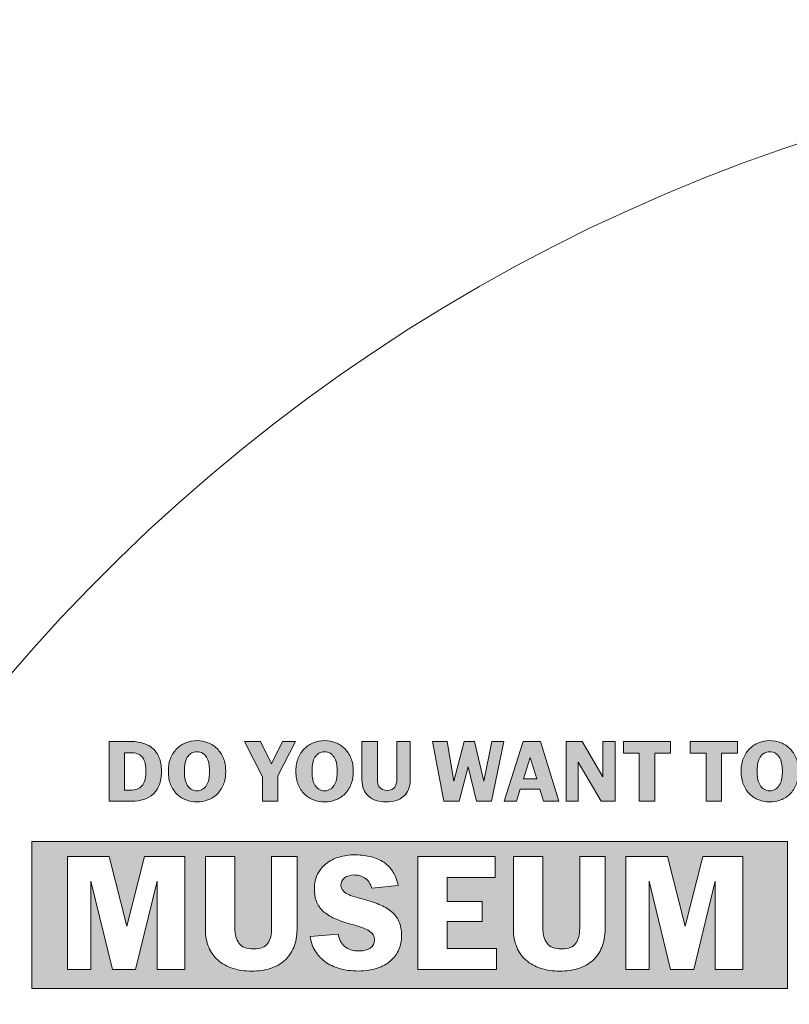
# Model space of a CAD drawing. Header units: inches. Extents: x 0 to 1115, y -739 to -7.
# Tile 4 of 7: x 55 to 142, y -373 to -262. Entities that reach past the tile are written whole.
import ezdxf

# ---------------------------------------------------------------- set-up
doc = ezdxf.new("R2010")
doc.units = ezdxf.units.IN
doc.header["$MEASUREMENT"] = 0
doc.layers.add('Layer 1', color=7, linetype='Continuous')

# ---------------------------------------------------------------- blocks, each defined once
blk = doc.blocks.new('block 3')
at = {"layer": 'Layer 1', "true_color": 0xffffff}
h = blk.add_hatch(color=7, dxfattribs=at)
h.dxf.hatch_style = 2
edge = h.paths.add_edge_path()
edge.add_spline(control_points=[(65.36, -343.7), (65.36, -343.7), (67.92, -343.7), (67.92, -343.7), (68.41, -343.7), (68.86, -343.77), (69.27, -343.91), (69.68, -344.04), (70.03, -344.24), (70.32, -344.51), (70.62, -344.78), (70.85, -345.12), (71.01, -345.53), (71.18, -345.94), (71.26, -346.43), (71.26, -346.98), (71.26, -346.98), (71.26, -347.13), (71.26, -347.13), (71.26, -347.69), (71.18, -348.18), (71.01, -348.6), (70.85, -349.01), (70.62, -349.35), (70.32, -349.62), (70.03, -349.89), (69.68, -350.09), (69.27, -350.23), (68.86, -350.36), (68.41, -350.42), (67.92, -350.42), (67.92, -350.42), (65.36, -350.42), (65.36, -350.42), (65.36, -350.42), (65.36, -343.7), (65.36, -343.7)], knot_values=[0, 0, 0, 0, 1, 1, 1, 2, 2, 2, 3, 3, 3, 4, 4, 4, 5, 5, 5, 6, 6, 6, 7, 7, 7, 8, 8, 8, 9, 9, 9, 10, 10, 10, 11, 11, 11, 12, 12, 12, 12], degree=3, periodic=1)
edge = h.paths.add_edge_path()
edge.add_spline(control_points=[(67.1, -344.96), (67.1, -344.96), (67.1, -349.17), (67.1, -349.17), (67.1, -349.17), (67.76, -349.17), (67.76, -349.17), (68.35, -349.17), (68.79, -349.01), (69.07, -348.7), (69.36, -348.39), (69.5, -347.89), (69.5, -347.2), (69.5, -347.2), (69.5, -346.91), (69.5, -346.91), (69.5, -346.2), (69.36, -345.7), (69.07, -345.4), (68.79, -345.11), (68.35, -344.96), (67.76, -344.96), (67.76, -344.96), (67.1, -344.96), (67.1, -344.96)], knot_values=[0, 0, 0, 0, 1, 1, 1, 2, 2, 2, 3, 3, 3, 4, 4, 4, 5, 5, 5, 6, 6, 6, 7, 7, 7, 8, 8, 8, 8], degree=3, periodic=1)
h = blk.add_hatch(color=7, dxfattribs=at)
h.dxf.hatch_style = 2
edge = h.paths.add_edge_path()
edge.add_spline(control_points=[(75.26, -350.51), (74.83, -350.51), (74.42, -350.44), (74.03, -350.28), (73.64, -350.13), (73.3, -349.91), (73, -349.62), (72.71, -349.33), (72.47, -348.98), (72.3, -348.55), (72.13, -348.13), (72.04, -347.65), (72.04, -347.12), (72.04, -347.12), (72.04, -346.99), (72.04, -346.99), (72.04, -346.46), (72.13, -345.98), (72.3, -345.56), (72.47, -345.14), (72.71, -344.79), (73, -344.5), (73.3, -344.21), (73.64, -343.98), (74.03, -343.83), (74.42, -343.67), (74.83, -343.6), (75.26, -343.6), (75.7, -343.6), (76.11, -343.67), (76.5, -343.83), (76.9, -343.98), (77.24, -344.21), (77.53, -344.5), (77.83, -344.79), (78.06, -345.14), (78.24, -345.56), (78.41, -345.98), (78.5, -346.46), (78.5, -346.99), (78.5, -346.99), (78.5, -347.12), (78.5, -347.12), (78.5, -347.65), (78.41, -348.13), (78.24, -348.55), (78.06, -348.98), (77.83, -349.33), (77.53, -349.62), (77.24, -349.91), (76.9, -350.13), (76.5, -350.28), (76.11, -350.44), (75.7, -350.51), (75.26, -350.51)], knot_values=[0, 0, 0, 0, 1, 1, 1, 2, 2, 2, 3, 3, 3, 4, 4, 4, 5, 5, 5, 6, 6, 6, 7, 7, 7, 8, 8, 8, 9, 9, 9, 10, 10, 10, 11, 11, 11, 12, 12, 12, 13, 13, 13, 14, 14, 14, 15, 15, 15, 16, 16, 16, 17, 17, 17, 18, 18, 18, 18], degree=3, periodic=1)
edge = h.paths.add_edge_path()
edge.add_spline(control_points=[(76.68, -346.91), (76.68, -346.64), (76.65, -346.38), (76.6, -346.13), (76.55, -345.88), (76.46, -345.66), (76.34, -345.47), (76.23, -345.28), (76.08, -345.13), (75.9, -345.02), (75.72, -344.91), (75.51, -344.85), (75.26, -344.85), (75.02, -344.85), (74.81, -344.91), (74.63, -345.02), (74.45, -345.13), (74.3, -345.28), (74.18, -345.47), (74.07, -345.66), (73.98, -345.88), (73.93, -346.13), (73.88, -346.38), (73.85, -346.64), (73.85, -346.91), (73.85, -346.91), (73.85, -347.2), (73.85, -347.2), (73.85, -347.46), (73.88, -347.72), (73.93, -347.97), (73.98, -348.22), (74.07, -348.44), (74.18, -348.63), (74.3, -348.82), (74.45, -348.97), (74.63, -349.08), (74.81, -349.2), (75.02, -349.26), (75.26, -349.26), (75.51, -349.26), (75.72, -349.2), (75.9, -349.08), (76.08, -348.97), (76.23, -348.82), (76.34, -348.63), (76.46, -348.44), (76.55, -348.22), (76.6, -347.97), (76.65, -347.72), (76.68, -347.46), (76.68, -347.2), (76.68, -347.2), (76.68, -346.91), (76.68, -346.91)], knot_values=[0, 0, 0, 0, 1, 1, 1, 2, 2, 2, 3, 3, 3, 4, 4, 4, 5, 5, 5, 6, 6, 6, 7, 7, 7, 8, 8, 8, 9, 9, 9, 10, 10, 10, 11, 11, 11, 12, 12, 12, 13, 13, 13, 14, 14, 14, 15, 15, 15, 16, 16, 16, 17, 17, 17, 18, 18, 18, 18], degree=3, periodic=1)
h = blk.add_hatch(color=7, dxfattribs=at)
h.dxf.hatch_style = 2
h.paths.add_polyline_path([(84.39, -347.55), (84.39, -350.42), (82.64, -350.42), (82.64, -347.66), (80.62, -343.7), (82.41, -343.7), (83.67, -346.23), (84.92, -343.7), (86.36, -343.7)])
h = blk.add_hatch(color=7, dxfattribs=at)
h.dxf.hatch_style = 2
edge = h.paths.add_edge_path()
edge.add_spline(control_points=[(89.64, -350.51), (89.21, -350.51), (88.79, -350.44), (88.41, -350.28), (88.02, -350.13), (87.67, -349.91), (87.38, -349.62), (87.08, -349.33), (86.85, -348.98), (86.68, -348.55), (86.5, -348.13), (86.42, -347.65), (86.42, -347.12), (86.42, -347.12), (86.42, -346.99), (86.42, -346.99), (86.42, -346.46), (86.5, -345.98), (86.68, -345.56), (86.85, -345.14), (87.08, -344.79), (87.38, -344.5), (87.67, -344.21), (88.02, -343.98), (88.41, -343.83), (88.79, -343.67), (89.21, -343.6), (89.64, -343.6), (90.08, -343.6), (90.49, -343.67), (90.88, -343.83), (91.27, -343.98), (91.62, -344.21), (91.91, -344.5), (92.21, -344.79), (92.44, -345.14), (92.62, -345.56), (92.79, -345.98), (92.87, -346.46), (92.87, -346.99), (92.87, -346.99), (92.87, -347.12), (92.87, -347.12), (92.87, -347.65), (92.79, -348.13), (92.62, -348.55), (92.44, -348.98), (92.21, -349.33), (91.91, -349.62), (91.62, -349.91), (91.27, -350.13), (90.88, -350.28), (90.49, -350.44), (90.08, -350.51), (89.64, -350.51)], knot_values=[0, 0, 0, 0, 1, 1, 1, 2, 2, 2, 3, 3, 3, 4, 4, 4, 5, 5, 5, 6, 6, 6, 7, 7, 7, 8, 8, 8, 9, 9, 9, 10, 10, 10, 11, 11, 11, 12, 12, 12, 13, 13, 13, 14, 14, 14, 15, 15, 15, 16, 16, 16, 17, 17, 17, 18, 18, 18, 18], degree=3, periodic=1)
edge = h.paths.add_edge_path()
edge.add_spline(control_points=[(91.06, -346.91), (91.06, -346.64), (91.03, -346.38), (90.98, -346.13), (90.92, -345.88), (90.84, -345.66), (90.72, -345.47), (90.6, -345.28), (90.46, -345.13), (90.28, -345.02), (90.1, -344.91), (89.89, -344.85), (89.64, -344.85), (89.4, -344.85), (89.18, -344.91), (89.01, -345.02), (88.83, -345.13), (88.68, -345.28), (88.56, -345.47), (88.45, -345.66), (88.36, -345.88), (88.31, -346.13), (88.25, -346.38), (88.23, -346.64), (88.23, -346.91), (88.23, -346.91), (88.23, -347.2), (88.23, -347.2), (88.23, -347.46), (88.25, -347.72), (88.31, -347.97), (88.36, -348.22), (88.45, -348.44), (88.56, -348.63), (88.68, -348.82), (88.83, -348.97), (89.01, -349.08), (89.18, -349.2), (89.4, -349.26), (89.64, -349.26), (89.89, -349.26), (90.1, -349.2), (90.28, -349.08), (90.46, -348.97), (90.6, -348.82), (90.72, -348.63), (90.84, -348.44), (90.92, -348.22), (90.98, -347.97), (91.03, -347.72), (91.06, -347.46), (91.06, -347.2), (91.06, -347.2), (91.06, -346.91), (91.06, -346.91)], knot_values=[0, 0, 0, 0, 1, 1, 1, 2, 2, 2, 3, 3, 3, 4, 4, 4, 5, 5, 5, 6, 6, 6, 7, 7, 7, 8, 8, 8, 9, 9, 9, 10, 10, 10, 11, 11, 11, 12, 12, 12, 13, 13, 13, 14, 14, 14, 15, 15, 15, 16, 16, 16, 17, 17, 17, 18, 18, 18, 18], degree=3, periodic=1)
h = blk.add_hatch(color=7, dxfattribs=at)
h.dxf.hatch_style = 2
edge = h.paths.add_edge_path()
edge.add_spline(control_points=[(96.6, -350.51), (96.19, -350.51), (95.81, -350.46), (95.47, -350.35), (95.13, -350.24), (94.84, -350.08), (94.6, -349.87), (94.36, -349.66), (94.18, -349.4), (94.05, -349.09), (93.92, -348.78), (93.85, -348.42), (93.85, -348.03), (93.85, -348.03), (93.85, -343.7), (93.85, -343.7), (93.85, -343.7), (95.6, -343.7), (95.6, -343.7), (95.6, -343.7), (95.6, -347.97), (95.6, -347.97), (95.6, -348.34), (95.68, -348.64), (95.84, -348.86), (96.01, -349.08), (96.3, -349.2), (96.72, -349.2), (97.12, -349.2), (97.4, -349.08), (97.55, -348.86), (97.71, -348.64), (97.78, -348.34), (97.78, -347.97), (97.78, -347.97), (97.78, -343.7), (97.78, -343.7), (97.78, -343.7), (99.29, -343.7), (99.29, -343.7), (99.29, -343.7), (99.29, -348.03), (99.29, -348.03), (99.29, -348.44), (99.22, -348.79), (99.1, -349.1), (98.97, -349.41), (98.79, -349.67), (98.55, -349.88), (98.31, -350.08), (98.03, -350.24), (97.7, -350.35), (97.37, -350.46), (97, -350.51), (96.6, -350.51)], knot_values=[0, 0, 0, 0, 1, 1, 1, 2, 2, 2, 3, 3, 3, 4, 4, 4, 5, 5, 5, 6, 6, 6, 7, 7, 7, 8, 8, 8, 9, 9, 9, 10, 10, 10, 11, 11, 11, 12, 12, 12, 13, 13, 13, 14, 14, 14, 15, 15, 15, 16, 16, 16, 17, 17, 17, 18, 18, 18, 18], degree=3, periodic=1)
h = blk.add_hatch(color=7, dxfattribs=at)
h.dxf.hatch_style = 2
h.paths.add_polyline_path([(108.46, -350.42), (106.77, -350.42), (105.84, -346.54), (104.82, -350.42), (103.08, -350.42), (101.79, -343.7), (103.44, -343.7), (104.22, -348.17), (105.39, -343.7), (106.53, -343.7), (107.57, -348.16), (108.48, -343.7), (109.84, -343.7)])
h = blk.add_hatch(color=7, dxfattribs=at)
h.dxf.hatch_style = 2
h.paths.add_polyline_path([(112.03, -343.7), (113.97, -343.7), (116.03, -350.42), (114.32, -350.42), (113.91, -349.06), (111.69, -349.06), (111.25, -350.42), (109.86, -350.42)])
h.paths.add_polyline_path([(113.56, -347.91), (112.82, -345.5), (112.05, -347.91)])
h = blk.add_hatch(color=7, dxfattribs=at)
h.dxf.hatch_style = 2
h.paths.add_polyline_path([(122.38, -350.42), (120.81, -350.42), (118.23, -346.02), (118.23, -350.42), (116.85, -350.42), (116.85, -343.7), (118.66, -343.7), (120.99, -347.67), (120.99, -343.7), (122.38, -343.7)])
h = blk.add_hatch(color=7, dxfattribs=at)
h.dxf.hatch_style = 2
h.paths.add_polyline_path([(126.85, -345.02), (126.85, -350.42), (125.1, -350.42), (125.1, -345.02), (123.32, -345.02), (123.32, -343.7), (128.62, -343.7), (128.62, -345.02)])
h = blk.add_hatch(color=7, dxfattribs=at)
h.dxf.hatch_style = 2
h.paths.add_polyline_path([(134.38, -345.02), (134.38, -350.42), (132.63, -350.42), (132.63, -345.02), (130.85, -345.02), (130.85, -343.7), (136.16, -343.7), (136.16, -345.02)])
h = blk.add_hatch(color=7, dxfattribs=at)
h.dxf.hatch_style = 2
edge = h.paths.add_edge_path()
edge.add_spline(control_points=[(139.8, -350.51), (139.37, -350.51), (138.96, -350.44), (138.57, -350.28), (138.18, -350.13), (137.84, -349.91), (137.54, -349.62), (137.25, -349.33), (137.01, -348.98), (136.84, -348.55), (136.67, -348.13), (136.58, -347.65), (136.58, -347.12), (136.58, -347.12), (136.58, -346.99), (136.58, -346.99), (136.58, -346.46), (136.67, -345.98), (136.84, -345.56), (137.01, -345.14), (137.25, -344.79), (137.54, -344.5), (137.84, -344.21), (138.18, -343.98), (138.57, -343.83), (138.96, -343.67), (139.37, -343.6), (139.8, -343.6), (140.24, -343.6), (140.65, -343.67), (141.04, -343.83), (141.44, -343.98), (141.78, -344.21), (142.07, -344.5), (142.37, -344.79), (142.6, -345.14), (142.78, -345.56), (142.95, -345.98), (143.04, -346.46), (143.04, -346.99), (143.04, -346.99), (143.04, -347.12), (143.04, -347.12), (143.04, -347.65), (142.95, -348.13), (142.78, -348.55), (142.6, -348.98), (142.37, -349.33), (142.07, -349.62), (141.78, -349.91), (141.44, -350.13), (141.04, -350.28), (140.65, -350.44), (140.24, -350.51), (139.8, -350.51)], knot_values=[0, 0, 0, 0, 1, 1, 1, 2, 2, 2, 3, 3, 3, 4, 4, 4, 5, 5, 5, 6, 6, 6, 7, 7, 7, 8, 8, 8, 9, 9, 9, 10, 10, 10, 11, 11, 11, 12, 12, 12, 13, 13, 13, 14, 14, 14, 15, 15, 15, 16, 16, 16, 17, 17, 17, 18, 18, 18, 18], degree=3, periodic=1)
edge = h.paths.add_edge_path()
edge.add_spline(control_points=[(141.22, -346.91), (141.22, -346.64), (141.19, -346.38), (141.14, -346.13), (141.08, -345.88), (141, -345.66), (140.88, -345.47), (140.77, -345.28), (140.62, -345.13), (140.44, -345.02), (140.26, -344.91), (140.05, -344.85), (139.8, -344.85), (139.56, -344.85), (139.35, -344.91), (139.17, -345.02), (138.99, -345.13), (138.84, -345.28), (138.72, -345.47), (138.61, -345.66), (138.52, -345.88), (138.47, -346.13), (138.42, -346.38), (138.39, -346.64), (138.39, -346.91), (138.39, -346.91), (138.39, -347.2), (138.39, -347.2), (138.39, -347.46), (138.42, -347.72), (138.47, -347.97), (138.52, -348.22), (138.61, -348.44), (138.72, -348.63), (138.84, -348.82), (138.99, -348.97), (139.17, -349.08), (139.35, -349.2), (139.56, -349.26), (139.8, -349.26), (140.05, -349.26), (140.26, -349.2), (140.44, -349.08), (140.62, -348.97), (140.77, -348.82), (140.88, -348.63), (141, -348.44), (141.08, -348.22), (141.14, -347.97), (141.19, -347.72), (141.22, -347.46), (141.22, -347.2), (141.22, -347.2), (141.22, -346.91), (141.22, -346.91)], knot_values=[0, 0, 0, 0, 1, 1, 1, 2, 2, 2, 3, 3, 3, 4, 4, 4, 5, 5, 5, 6, 6, 6, 7, 7, 7, 8, 8, 8, 9, 9, 9, 10, 10, 10, 11, 11, 11, 12, 12, 12, 13, 13, 13, 14, 14, 14, 15, 15, 15, 16, 16, 16, 17, 17, 17, 18, 18, 18, 18], degree=3, periodic=1)
at = {"layer": 'Layer 1', "lineweight": 0}
for points in [[(84.39, -347.55), (84.39, -350.42), (82.64, -350.42), (82.64, -347.66), (80.62, -343.7), (82.41, -343.7), (83.67, -346.23), (84.92, -343.7), (86.36, -343.7), (84.39, -347.55)], [(108.46, -350.42), (106.77, -350.42), (105.84, -346.54), (104.82, -350.42), (103.08, -350.42), (101.79, -343.7), (103.44, -343.7), (104.22, -348.17), (105.39, -343.7), (106.53, -343.7), (107.57, -348.16), (108.48, -343.7), (109.84, -343.7), (108.46, -350.42)], [(112.03, -343.7), (113.97, -343.7), (116.03, -350.42), (114.32, -350.42), (113.91, -349.06), (111.69, -349.06), (111.25, -350.42), (109.86, -350.42), (112.03, -343.7)], [(122.38, -350.42), (120.81, -350.42), (118.23, -346.02), (118.23, -350.42), (116.85, -350.42), (116.85, -343.7), (118.66, -343.7), (120.99, -347.67), (120.99, -343.7), (122.38, -343.7), (122.38, -350.42)], [(126.85, -345.02), (126.85, -350.42), (125.1, -350.42), (125.1, -345.02), (123.32, -345.02), (123.32, -343.7), (128.62, -343.7), (128.62, -345.02), (126.85, -345.02)], [(134.38, -345.02), (134.38, -350.42), (132.63, -350.42), (132.63, -345.02), (130.85, -345.02), (130.85, -343.7), (136.16, -343.7), (136.16, -345.02), (134.38, -345.02)], [(113.56, -347.91), (112.82, -345.5), (112.05, -347.91), (113.56, -347.91)]]:
    blk.add_lwpolyline(points, dxfattribs=at)
for points, knots in [([(65.36, -343.7), (65.36, -343.7), (67.92, -343.7), (67.92, -343.7), (68.41, -343.7), (68.86, -343.77), (69.27, -343.91), (69.68, -344.04), (70.03, -344.24), (70.32, -344.51), (70.62, -344.78), (70.85, -345.12), (71.01, -345.53), (71.18, -345.94), (71.26, -346.43), (71.26, -346.98), (71.26, -346.98), (71.26, -347.13), (71.26, -347.13), (71.26, -347.69), (71.18, -348.18), (71.01, -348.6), (70.85, -349.01), (70.62, -349.35), (70.32, -349.62), (70.03, -349.89), (69.68, -350.09), (69.27, -350.23), (68.86, -350.36), (68.41, -350.42), (67.92, -350.42), (67.92, -350.42), (65.36, -350.42), (65.36, -350.42), (65.36, -350.42), (65.36, -343.7), (65.36, -343.7)], [0, 0, 0, 0, 1, 1, 1, 2, 2, 2, 3, 3, 3, 4, 4, 4, 5, 5, 5, 6, 6, 6, 7, 7, 7, 8, 8, 8, 9, 9, 9, 10, 10, 10, 11, 11, 11, 12, 12, 12, 12]), ([(75.26, -350.51), (74.83, -350.51), (74.42, -350.44), (74.03, -350.28), (73.64, -350.13), (73.3, -349.91), (73, -349.62), (72.71, -349.33), (72.47, -348.98), (72.3, -348.55), (72.13, -348.13), (72.04, -347.65), (72.04, -347.12), (72.04, -347.12), (72.04, -346.99), (72.04, -346.99), (72.04, -346.46), (72.13, -345.98), (72.3, -345.56), (72.47, -345.14), (72.71, -344.79), (73, -344.5), (73.3, -344.21), (73.64, -343.98), (74.03, -343.83), (74.42, -343.67), (74.83, -343.6), (75.26, -343.6), (75.7, -343.6), (76.11, -343.67), (76.5, -343.83), (76.9, -343.98), (77.24, -344.21), (77.53, -344.5), (77.83, -344.79), (78.06, -345.14), (78.24, -345.56), (78.41, -345.98), (78.5, -346.46), (78.5, -346.99), (78.5, -346.99), (78.5, -347.12), (78.5, -347.12), (78.5, -347.65), (78.41, -348.13), (78.24, -348.55), (78.06, -348.98), (77.83, -349.33), (77.53, -349.62), (77.24, -349.91), (76.9, -350.13), (76.5, -350.28), (76.11, -350.44), (75.7, -350.51), (75.26, -350.51)], [0, 0, 0, 0, 1, 1, 1, 2, 2, 2, 3, 3, 3, 4, 4, 4, 5, 5, 5, 6, 6, 6, 7, 7, 7, 8, 8, 8, 9, 9, 9, 10, 10, 10, 11, 11, 11, 12, 12, 12, 13, 13, 13, 14, 14, 14, 15, 15, 15, 16, 16, 16, 17, 17, 17, 18, 18, 18, 18]), ([(89.64, -350.51), (89.21, -350.51), (88.79, -350.44), (88.41, -350.28), (88.02, -350.13), (87.67, -349.91), (87.38, -349.62), (87.08, -349.33), (86.85, -348.98), (86.68, -348.55), (86.5, -348.13), (86.42, -347.65), (86.42, -347.12), (86.42, -347.12), (86.42, -346.99), (86.42, -346.99), (86.42, -346.46), (86.5, -345.98), (86.68, -345.56), (86.85, -345.14), (87.08, -344.79), (87.38, -344.5), (87.67, -344.21), (88.02, -343.98), (88.41, -343.83), (88.79, -343.67), (89.21, -343.6), (89.64, -343.6), (90.08, -343.6), (90.49, -343.67), (90.88, -343.83), (91.27, -343.98), (91.62, -344.21), (91.91, -344.5), (92.21, -344.79), (92.44, -345.14), (92.62, -345.56), (92.79, -345.98), (92.87, -346.46), (92.87, -346.99), (92.87, -346.99), (92.87, -347.12), (92.87, -347.12), (92.87, -347.65), (92.79, -348.13), (92.62, -348.55), (92.44, -348.98), (92.21, -349.33), (91.91, -349.62), (91.62, -349.91), (91.27, -350.13), (90.88, -350.28), (90.49, -350.44), (90.08, -350.51), (89.64, -350.51)], [0, 0, 0, 0, 1, 1, 1, 2, 2, 2, 3, 3, 3, 4, 4, 4, 5, 5, 5, 6, 6, 6, 7, 7, 7, 8, 8, 8, 9, 9, 9, 10, 10, 10, 11, 11, 11, 12, 12, 12, 13, 13, 13, 14, 14, 14, 15, 15, 15, 16, 16, 16, 17, 17, 17, 18, 18, 18, 18]), ([(96.6, -350.51), (96.19, -350.51), (95.81, -350.46), (95.47, -350.35), (95.13, -350.24), (94.84, -350.08), (94.6, -349.87), (94.36, -349.66), (94.18, -349.4), (94.05, -349.09), (93.92, -348.78), (93.85, -348.42), (93.85, -348.03), (93.85, -348.03), (93.85, -343.7), (93.85, -343.7), (93.85, -343.7), (95.6, -343.7), (95.6, -343.7), (95.6, -343.7), (95.6, -347.97), (95.6, -347.97), (95.6, -348.34), (95.68, -348.64), (95.84, -348.86), (96.01, -349.08), (96.3, -349.2), (96.72, -349.2), (97.12, -349.2), (97.4, -349.08), (97.55, -348.86), (97.71, -348.64), (97.78, -348.34), (97.78, -347.97), (97.78, -347.97), (97.78, -343.7), (97.78, -343.7), (97.78, -343.7), (99.29, -343.7), (99.29, -343.7), (99.29, -343.7), (99.29, -348.03), (99.29, -348.03), (99.29, -348.44), (99.22, -348.79), (99.1, -349.1), (98.97, -349.41), (98.79, -349.67), (98.55, -349.88), (98.31, -350.08), (98.03, -350.24), (97.7, -350.35), (97.37, -350.46), (97, -350.51), (96.6, -350.51)], [0, 0, 0, 0, 1, 1, 1, 2, 2, 2, 3, 3, 3, 4, 4, 4, 5, 5, 5, 6, 6, 6, 7, 7, 7, 8, 8, 8, 9, 9, 9, 10, 10, 10, 11, 11, 11, 12, 12, 12, 13, 13, 13, 14, 14, 14, 15, 15, 15, 16, 16, 16, 17, 17, 17, 18, 18, 18, 18]), ([(139.8, -350.51), (139.37, -350.51), (138.96, -350.44), (138.57, -350.28), (138.18, -350.13), (137.84, -349.91), (137.54, -349.62), (137.25, -349.33), (137.01, -348.98), (136.84, -348.55), (136.67, -348.13), (136.58, -347.65), (136.58, -347.12), (136.58, -347.12), (136.58, -346.99), (136.58, -346.99), (136.58, -346.46), (136.67, -345.98), (136.84, -345.56), (137.01, -345.14), (137.25, -344.79), (137.54, -344.5), (137.84, -344.21), (138.18, -343.98), (138.57, -343.83), (138.96, -343.67), (139.37, -343.6), (139.8, -343.6), (140.24, -343.6), (140.65, -343.67), (141.04, -343.83), (141.44, -343.98), (141.78, -344.21), (142.07, -344.5), (142.37, -344.79), (142.6, -345.14), (142.78, -345.56), (142.95, -345.98), (143.04, -346.46), (143.04, -346.99), (143.04, -346.99), (143.04, -347.12), (143.04, -347.12), (143.04, -347.65), (142.95, -348.13), (142.78, -348.55), (142.6, -348.98), (142.37, -349.33), (142.07, -349.62), (141.78, -349.91), (141.44, -350.13), (141.04, -350.28), (140.65, -350.44), (140.24, -350.51), (139.8, -350.51)], [0, 0, 0, 0, 1, 1, 1, 2, 2, 2, 3, 3, 3, 4, 4, 4, 5, 5, 5, 6, 6, 6, 7, 7, 7, 8, 8, 8, 9, 9, 9, 10, 10, 10, 11, 11, 11, 12, 12, 12, 13, 13, 13, 14, 14, 14, 15, 15, 15, 16, 16, 16, 17, 17, 17, 18, 18, 18, 18]), ([(67.1, -344.96), (67.1, -344.96), (67.1, -349.17), (67.1, -349.17), (67.1, -349.17), (67.76, -349.17), (67.76, -349.17), (68.35, -349.17), (68.79, -349.01), (69.07, -348.7), (69.36, -348.39), (69.5, -347.89), (69.5, -347.2), (69.5, -347.2), (69.5, -346.91), (69.5, -346.91), (69.5, -346.2), (69.36, -345.7), (69.07, -345.4), (68.79, -345.11), (68.35, -344.96), (67.76, -344.96), (67.76, -344.96), (67.1, -344.96), (67.1, -344.96)], [0, 0, 0, 0, 1, 1, 1, 2, 2, 2, 3, 3, 3, 4, 4, 4, 5, 5, 5, 6, 6, 6, 7, 7, 7, 8, 8, 8, 8]), ([(76.68, -346.91), (76.68, -346.64), (76.65, -346.38), (76.6, -346.13), (76.55, -345.88), (76.46, -345.66), (76.34, -345.47), (76.23, -345.28), (76.08, -345.13), (75.9, -345.02), (75.72, -344.91), (75.51, -344.85), (75.26, -344.85), (75.02, -344.85), (74.81, -344.91), (74.63, -345.02), (74.45, -345.13), (74.3, -345.28), (74.18, -345.47), (74.07, -345.66), (73.98, -345.88), (73.93, -346.13), (73.88, -346.38), (73.85, -346.64), (73.85, -346.91), (73.85, -346.91), (73.85, -347.2), (73.85, -347.2), (73.85, -347.46), (73.88, -347.72), (73.93, -347.97), (73.98, -348.22), (74.07, -348.44), (74.18, -348.63), (74.3, -348.82), (74.45, -348.97), (74.63, -349.08), (74.81, -349.2), (75.02, -349.26), (75.26, -349.26), (75.51, -349.26), (75.72, -349.2), (75.9, -349.08), (76.08, -348.97), (76.23, -348.82), (76.34, -348.63), (76.46, -348.44), (76.55, -348.22), (76.6, -347.97), (76.65, -347.72), (76.68, -347.46), (76.68, -347.2), (76.68, -347.2), (76.68, -346.91), (76.68, -346.91)], [0, 0, 0, 0, 1, 1, 1, 2, 2, 2, 3, 3, 3, 4, 4, 4, 5, 5, 5, 6, 6, 6, 7, 7, 7, 8, 8, 8, 9, 9, 9, 10, 10, 10, 11, 11, 11, 12, 12, 12, 13, 13, 13, 14, 14, 14, 15, 15, 15, 16, 16, 16, 17, 17, 17, 18, 18, 18, 18]), ([(91.06, -346.91), (91.06, -346.64), (91.03, -346.38), (90.98, -346.13), (90.92, -345.88), (90.84, -345.66), (90.72, -345.47), (90.6, -345.28), (90.46, -345.13), (90.28, -345.02), (90.1, -344.91), (89.89, -344.85), (89.64, -344.85), (89.4, -344.85), (89.18, -344.91), (89.01, -345.02), (88.83, -345.13), (88.68, -345.28), (88.56, -345.47), (88.45, -345.66), (88.36, -345.88), (88.31, -346.13), (88.25, -346.38), (88.23, -346.64), (88.23, -346.91), (88.23, -346.91), (88.23, -347.2), (88.23, -347.2), (88.23, -347.46), (88.25, -347.72), (88.31, -347.97), (88.36, -348.22), (88.45, -348.44), (88.56, -348.63), (88.68, -348.82), (88.83, -348.97), (89.01, -349.08), (89.18, -349.2), (89.4, -349.26), (89.64, -349.26), (89.89, -349.26), (90.1, -349.2), (90.28, -349.08), (90.46, -348.97), (90.6, -348.82), (90.72, -348.63), (90.84, -348.44), (90.92, -348.22), (90.98, -347.97), (91.03, -347.72), (91.06, -347.46), (91.06, -347.2), (91.06, -347.2), (91.06, -346.91), (91.06, -346.91)], [0, 0, 0, 0, 1, 1, 1, 2, 2, 2, 3, 3, 3, 4, 4, 4, 5, 5, 5, 6, 6, 6, 7, 7, 7, 8, 8, 8, 9, 9, 9, 10, 10, 10, 11, 11, 11, 12, 12, 12, 13, 13, 13, 14, 14, 14, 15, 15, 15, 16, 16, 16, 17, 17, 17, 18, 18, 18, 18]), ([(141.22, -346.91), (141.22, -346.64), (141.19, -346.38), (141.14, -346.13), (141.08, -345.88), (141, -345.66), (140.88, -345.47), (140.77, -345.28), (140.62, -345.13), (140.44, -345.02), (140.26, -344.91), (140.05, -344.85), (139.8, -344.85), (139.56, -344.85), (139.35, -344.91), (139.17, -345.02), (138.99, -345.13), (138.84, -345.28), (138.72, -345.47), (138.61, -345.66), (138.52, -345.88), (138.47, -346.13), (138.42, -346.38), (138.39, -346.64), (138.39, -346.91), (138.39, -346.91), (138.39, -347.2), (138.39, -347.2), (138.39, -347.46), (138.42, -347.72), (138.47, -347.97), (138.52, -348.22), (138.61, -348.44), (138.72, -348.63), (138.84, -348.82), (138.99, -348.97), (139.17, -349.08), (139.35, -349.2), (139.56, -349.26), (139.8, -349.26), (140.05, -349.26), (140.26, -349.2), (140.44, -349.08), (140.62, -348.97), (140.77, -348.82), (140.88, -348.63), (141, -348.44), (141.08, -348.22), (141.14, -347.97), (141.19, -347.72), (141.22, -347.46), (141.22, -347.2), (141.22, -347.2), (141.22, -346.91), (141.22, -346.91)], [0, 0, 0, 0, 1, 1, 1, 2, 2, 2, 3, 3, 3, 4, 4, 4, 5, 5, 5, 6, 6, 6, 7, 7, 7, 8, 8, 8, 9, 9, 9, 10, 10, 10, 11, 11, 11, 12, 12, 12, 13, 13, 13, 14, 14, 14, 15, 15, 15, 16, 16, 16, 17, 17, 17, 18, 18, 18, 18])]:
    blk.add_open_spline(points, degree=3, knots=knots, dxfattribs=at)

msp = doc.modelspace()

# ---------------------------------------------------------------- hatches: boundary and pattern name
at = {"layer": 'Layer 1', "true_color": 0x231f20}
h = msp.add_hatch(color=250, dxfattribs=at)
h.dxf.hatch_style = 2
h.paths.add_polyline_path([(56.65, -354.97), (56.65, -371.55), (141.79, -371.55), (141.79, -354.97)])
h.paths.add_polyline_path([(73.88, -369.4), (70.77, -369.4), (70.77, -359.43), (68.34, -369.4), (65.73, -369.4), (63.32, -359.45), (63.32, -369.4), (60.68, -369.4), (60.68, -356.64), (65.38, -356.64), (67.37, -364.49), (69.36, -356.64), (73.88, -356.64)])
edge = h.paths.add_edge_path()
edge.add_spline(control_points=[(86.54, -364.86), (86.54, -365.63), (86.42, -366.31), (86.17, -366.9), (85.93, -367.48), (85.58, -367.97), (85.14, -368.37), (84.69, -368.77), (84.15, -369.07), (83.52, -369.27), (82.89, -369.48), (82.2, -369.57), (81.44, -369.57), (80.65, -369.57), (79.94, -369.47), (79.29, -369.26), (78.65, -369.05), (78.1, -368.75), (77.64, -368.35), (77.19, -367.95), (76.84, -367.46), (76.59, -366.87), (76.34, -366.28), (76.22, -365.61), (76.22, -364.86), (76.22, -364.86), (76.22, -356.64), (76.22, -356.64), (76.22, -356.64), (79.53, -356.64), (79.53, -356.64), (79.53, -356.64), (79.53, -364.74), (79.53, -364.74), (79.53, -365.46), (79.69, -366.02), (80, -366.44), (80.31, -366.86), (80.86, -367.07), (81.66, -367.07), (82.42, -367.07), (82.95, -366.86), (83.24, -366.44), (83.54, -366.02), (83.68, -365.46), (83.68, -364.74), (83.68, -364.74), (83.68, -356.64), (83.68, -356.64), (83.68, -356.64), (86.54, -356.64), (86.54, -356.64), (86.54, -356.64), (86.54, -364.86), (86.54, -364.86)], knot_values=[0, 0, 0, 0, 1, 1, 1, 2, 2, 2, 3, 3, 3, 4, 4, 4, 5, 5, 5, 6, 6, 6, 7, 7, 7, 8, 8, 8, 9, 9, 9, 10, 10, 10, 11, 11, 11, 12, 12, 12, 13, 13, 13, 14, 14, 14, 15, 15, 15, 16, 16, 16, 17, 17, 17, 18, 18, 18, 18], degree=3, periodic=1)
edge = h.paths.add_edge_path()
edge.add_spline(control_points=[(98.01, -367.14), (97.81, -367.63), (97.5, -368.05), (97.09, -368.41), (96.68, -368.77), (96.18, -369.05), (95.57, -369.25), (94.96, -369.46), (94.26, -369.56), (93.47, -369.56), (92.68, -369.56), (91.97, -369.47), (91.34, -369.28), (90.7, -369.1), (90.15, -368.84), (89.69, -368.5), (89.22, -368.16), (88.85, -367.75), (88.57, -367.27), (88.28, -366.79), (88.1, -366.25), (88.02, -365.66), (88.02, -365.66), (91.17, -365.39), (91.17, -365.39), (91.29, -366.02), (91.55, -366.49), (91.93, -366.81), (92.31, -367.14), (92.85, -367.3), (93.55, -367.3), (94.06, -367.3), (94.48, -367.19), (94.79, -366.97), (95.11, -366.75), (95.27, -366.45), (95.27, -366.06), (95.27, -365.84), (95.22, -365.65), (95.12, -365.49), (95.01, -365.33), (94.86, -365.17), (94.65, -365.04), (94.44, -364.9), (94.16, -364.77), (93.82, -364.65), (93.48, -364.53), (93.07, -364.41), (92.6, -364.27), (91.9, -364.07), (91.29, -363.87), (90.78, -363.64), (90.27, -363.41), (89.84, -363.14), (89.5, -362.84), (89.16, -362.53), (88.91, -362.17), (88.75, -361.75), (88.58, -361.33), (88.5, -360.84), (88.5, -360.27), (88.5, -359.64), (88.62, -359.1), (88.86, -358.63), (89.11, -358.16), (89.44, -357.76), (89.85, -357.44), (90.27, -357.13), (90.74, -356.88), (91.29, -356.72), (91.83, -356.56), (92.4, -356.47), (93.01, -356.47), (93.6, -356.47), (94.16, -356.53), (94.7, -356.64), (95.24, -356.76), (95.73, -356.94), (96.16, -357.21), (96.6, -357.47), (96.97, -357.82), (97.28, -358.27), (97.58, -358.72), (97.81, -359.27), (97.94, -359.93), (97.94, -359.93), (94.95, -360.24), (94.95, -360.24), (94.87, -359.94), (94.76, -359.69), (94.62, -359.5), (94.47, -359.31), (94.31, -359.16), (94.13, -359.05), (93.95, -358.93), (93.76, -358.85), (93.56, -358.8), (93.36, -358.76), (93.17, -358.74), (92.97, -358.74), (92.52, -358.74), (92.16, -358.84), (91.89, -359.06), (91.62, -359.27), (91.49, -359.55), (91.49, -359.9), (91.49, -360.24), (91.68, -360.54), (92.05, -360.77), (92.43, -361.01), (93.04, -361.23), (93.89, -361.44), (94.59, -361.63), (95.22, -361.83), (95.77, -362.05), (96.32, -362.27), (96.79, -362.54), (97.16, -362.85), (97.53, -363.16), (97.82, -363.53), (98.02, -363.97), (98.21, -364.41), (98.32, -364.93), (98.32, -365.56), (98.32, -366.13), (98.21, -366.65), (98.01, -367.14)], knot_values=[0, 0, 0, 0, 1, 1, 1, 2, 2, 2, 3, 3, 3, 4, 4, 4, 5, 5, 5, 6, 6, 6, 7, 7, 7, 8, 8, 8, 9, 9, 9, 10, 10, 10, 11, 11, 11, 12, 12, 12, 13, 13, 13, 14, 14, 14, 15, 15, 15, 16, 16, 16, 17, 17, 17, 18, 18, 18, 19, 19, 19, 20, 20, 20, 21, 21, 21, 22, 22, 22, 23, 23, 23, 24, 24, 24, 25, 25, 25, 26, 26, 26, 27, 27, 27, 28, 28, 28, 29, 29, 29, 30, 30, 30, 31, 31, 31, 32, 32, 32, 33, 33, 33, 34, 34, 34, 35, 35, 35, 36, 36, 36, 37, 37, 37, 38, 38, 38, 39, 39, 39, 40, 40, 40, 41, 41, 41, 42, 42, 42, 42], degree=3, periodic=1)
h.paths.add_polyline_path([(109.02, -369.4), (100.15, -369.4), (100.15, -356.64), (108.85, -356.64), (108.85, -359.03), (103.47, -359.03), (103.47, -361.71), (107.4, -361.71), (107.4, -363.98), (103.47, -363.98), (103.47, -367.02), (109.02, -367.02)])
edge = h.paths.add_edge_path()
edge.add_spline(control_points=[(121.25, -364.86), (121.25, -365.63), (121.13, -366.31), (120.88, -366.9), (120.64, -367.48), (120.29, -367.97), (119.85, -368.37), (119.4, -368.77), (118.86, -369.07), (118.23, -369.27), (117.6, -369.48), (116.9, -369.57), (116.15, -369.57), (115.36, -369.57), (114.65, -369.47), (114, -369.26), (113.36, -369.05), (112.81, -368.75), (112.35, -368.35), (111.9, -367.95), (111.55, -367.46), (111.3, -366.87), (111.05, -366.28), (110.92, -365.61), (110.92, -364.86), (110.92, -364.86), (110.92, -356.64), (110.92, -356.64), (110.92, -356.64), (114.24, -356.64), (114.24, -356.64), (114.24, -356.64), (114.24, -364.74), (114.24, -364.74), (114.24, -365.46), (114.4, -366.02), (114.71, -366.44), (115.02, -366.86), (115.57, -367.07), (116.37, -367.07), (117.13, -367.07), (117.65, -366.86), (117.95, -366.44), (118.24, -366.02), (118.39, -365.46), (118.39, -364.74), (118.39, -364.74), (118.39, -356.64), (118.39, -356.64), (118.39, -356.64), (121.25, -356.64), (121.25, -356.64), (121.25, -356.64), (121.25, -364.86), (121.25, -364.86)], knot_values=[0, 0, 0, 0, 1, 1, 1, 2, 2, 2, 3, 3, 3, 4, 4, 4, 5, 5, 5, 6, 6, 6, 7, 7, 7, 8, 8, 8, 9, 9, 9, 10, 10, 10, 11, 11, 11, 12, 12, 12, 13, 13, 13, 14, 14, 14, 15, 15, 15, 16, 16, 16, 17, 17, 17, 18, 18, 18, 18], degree=3, periodic=1)
h.paths.add_polyline_path([(136.78, -369.4), (133.67, -369.4), (133.67, -359.43), (131.24, -369.4), (128.63, -369.4), (126.22, -359.45), (126.22, -369.4), (123.58, -369.4), (123.58, -356.64), (128.28, -356.64), (130.27, -364.49), (132.26, -356.64), (136.78, -356.64)])

# ---------------------------------------------------------------- linework, layer by layer
at = {"layer": 'Layer 1', "lineweight": 0}
for points in [[(56.65, -354.97), (56.65, -371.55), (141.79, -371.55), (141.79, -354.97), (56.65, -354.97)], [(73.88, -369.4), (70.77, -369.4), (70.77, -359.43), (68.34, -369.4), (65.73, -369.4), (63.32, -359.45), (63.32, -369.4), (60.68, -369.4), (60.68, -356.64), (65.38, -356.64), (67.37, -364.49), (69.36, -356.64), (73.88, -356.64), (73.88, -369.4)], [(109.02, -369.4), (100.15, -369.4), (100.15, -356.64), (108.85, -356.64), (108.85, -359.03), (103.47, -359.03), (103.47, -361.71), (107.4, -361.71), (107.4, -363.98), (103.47, -363.98), (103.47, -367.02), (109.02, -367.02), (109.02, -369.4)], [(136.78, -369.4), (133.67, -369.4), (133.67, -359.43), (131.24, -369.4), (128.63, -369.4), (126.22, -359.45), (126.22, -369.4), (123.58, -369.4), (123.58, -356.64), (128.28, -356.64), (130.27, -364.49), (132.26, -356.64), (136.78, -356.64), (136.78, -369.4)]]:
    msp.add_lwpolyline(points, dxfattribs=at)
for points, knots in [([(406.24, -455.57), (406.22, -458.16), (406.21, -460.74), (406.2, -463.3), (406.2, -463.3), (369.86, -463.3), (369.86, -463.3), (369.86, -463.3), (369.86, -466.31), (369.86, -466.31), (369.86, -466.31), (333.49, -466.31), (333.49, -466.31), (333.49, -466.31), (333.49, -463.3), (333.49, -463.3), (333.49, -463.3), (297.13, -463.3), (297.13, -463.3), (297.13, -463.3), (297.13, -466.31), (297.13, -466.31), (297.13, -466.31), (260.76, -466.31), (260.76, -466.31), (260.76, -466.31), (260.76, -463.3), (260.76, -463.3), (260.76, -463.3), (224.4, -463.3), (224.4, -463.3), (224.4, -463.3), (224.4, -466.25), (224.4, -466.25), (224.4, -466.25), (188.04, -466.25), (188.04, -466.25), (188.04, -466.25), (188.04, -463.3), (188.04, -463.3), (188.04, -463.3), (151.67, -463.3), (151.67, -463.3), (151.67, -463.3), (151.67, -466.31), (151.67, -466.31), (151.67, -466.31), (115.31, -466.31), (115.31, -466.31), (115.31, -466.31), (115.31, -463.3), (115.31, -463.3), (115.31, -463.3), (78.95, -463.3), (78.95, -463.3), (78.95, -463.3), (78.95, -466.25), (78.95, -466.25), (78.95, -466.25), (42.58, -466.25), (42.58, -466.25), (42.58, -466.25), (42.58, -463.3), (42.58, -463.3), (42.58, -463.3), (6.22, -463.3), (6.22, -463.3), (7.76, -356.81), (92.45, -270.45), (198.28, -266.25), (198.28, -266.25), (204.22, -266.25), (204.22, -266.25), (204.22, -266.25), (204.22, -262.35), (204.22, -262.35), (204.22, -262.35), (208.22, -262.35), (208.22, -262.35), (208.22, -262.35), (208.22, -266.25), (208.22, -266.25), (208.22, -266.25), (214.44, -266.25), (214.44, -266.25), (317.69, -270.34), (400.83, -352.66), (406.24, -455.57)], [0, 0, 0, 0, 1, 1, 1, 2, 2, 2, 3, 3, 3, 4, 4, 4, 5, 5, 5, 6, 6, 6, 7, 7, 7, 8, 8, 8, 9, 9, 9, 10, 10, 10, 11, 11, 11, 12, 12, 12, 13, 13, 13, 14, 14, 14, 15, 15, 15, 16, 16, 16, 17, 17, 17, 18, 18, 18, 19, 19, 19, 20, 20, 20, 21, 21, 21, 22, 22, 22, 23, 23, 23, 24, 24, 24, 25, 25, 25, 26, 26, 26, 27, 27, 27, 28, 28, 28, 29, 29, 29, 29]), ([(86.54, -364.86), (86.54, -365.63), (86.42, -366.31), (86.17, -366.9), (85.93, -367.48), (85.58, -367.97), (85.14, -368.37), (84.69, -368.77), (84.15, -369.07), (83.52, -369.27), (82.89, -369.48), (82.2, -369.57), (81.44, -369.57), (80.65, -369.57), (79.94, -369.47), (79.29, -369.26), (78.65, -369.05), (78.1, -368.75), (77.64, -368.35), (77.19, -367.95), (76.84, -367.46), (76.59, -366.87), (76.34, -366.28), (76.22, -365.61), (76.22, -364.86), (76.22, -364.86), (76.22, -356.64), (76.22, -356.64), (76.22, -356.64), (79.53, -356.64), (79.53, -356.64), (79.53, -356.64), (79.53, -364.74), (79.53, -364.74), (79.53, -365.46), (79.69, -366.02), (80, -366.44), (80.31, -366.86), (80.86, -367.07), (81.66, -367.07), (82.42, -367.07), (82.95, -366.86), (83.24, -366.44), (83.54, -366.02), (83.68, -365.46), (83.68, -364.74), (83.68, -364.74), (83.68, -356.64), (83.68, -356.64), (83.68, -356.64), (86.54, -356.64), (86.54, -356.64), (86.54, -356.64), (86.54, -364.86), (86.54, -364.86)], [0, 0, 0, 0, 1, 1, 1, 2, 2, 2, 3, 3, 3, 4, 4, 4, 5, 5, 5, 6, 6, 6, 7, 7, 7, 8, 8, 8, 9, 9, 9, 10, 10, 10, 11, 11, 11, 12, 12, 12, 13, 13, 13, 14, 14, 14, 15, 15, 15, 16, 16, 16, 17, 17, 17, 18, 18, 18, 18]), ([(98.01, -367.14), (97.81, -367.63), (97.5, -368.05), (97.09, -368.41), (96.68, -368.77), (96.18, -369.05), (95.57, -369.25), (94.96, -369.46), (94.26, -369.56), (93.47, -369.56), (92.68, -369.56), (91.97, -369.47), (91.34, -369.28), (90.7, -369.1), (90.15, -368.84), (89.69, -368.5), (89.22, -368.16), (88.85, -367.75), (88.57, -367.27), (88.28, -366.79), (88.1, -366.25), (88.02, -365.66), (88.02, -365.66), (91.17, -365.39), (91.17, -365.39), (91.29, -366.02), (91.55, -366.49), (91.93, -366.81), (92.31, -367.14), (92.85, -367.3), (93.55, -367.3), (94.06, -367.3), (94.48, -367.19), (94.79, -366.97), (95.11, -366.75), (95.27, -366.45), (95.27, -366.06), (95.27, -365.84), (95.22, -365.65), (95.12, -365.49), (95.01, -365.33), (94.86, -365.17), (94.65, -365.04), (94.44, -364.9), (94.16, -364.77), (93.82, -364.65), (93.48, -364.53), (93.07, -364.41), (92.6, -364.27), (91.9, -364.07), (91.29, -363.87), (90.78, -363.64), (90.27, -363.41), (89.84, -363.14), (89.5, -362.84), (89.16, -362.53), (88.91, -362.17), (88.75, -361.75), (88.58, -361.33), (88.5, -360.84), (88.5, -360.27), (88.5, -359.64), (88.62, -359.1), (88.86, -358.63), (89.11, -358.16), (89.44, -357.76), (89.85, -357.44), (90.27, -357.13), (90.74, -356.88), (91.29, -356.72), (91.83, -356.56), (92.4, -356.47), (93.01, -356.47), (93.6, -356.47), (94.16, -356.53), (94.7, -356.64), (95.24, -356.76), (95.73, -356.94), (96.16, -357.21), (96.6, -357.47), (96.97, -357.82), (97.28, -358.27), (97.58, -358.72), (97.81, -359.27), (97.94, -359.93), (97.94, -359.93), (94.95, -360.24), (94.95, -360.24), (94.87, -359.94), (94.76, -359.69), (94.62, -359.5), (94.47, -359.31), (94.31, -359.16), (94.13, -359.05), (93.95, -358.93), (93.76, -358.85), (93.56, -358.8), (93.36, -358.76), (93.17, -358.74), (92.97, -358.74), (92.52, -358.74), (92.16, -358.84), (91.89, -359.06), (91.62, -359.27), (91.49, -359.55), (91.49, -359.9), (91.49, -360.24), (91.68, -360.54), (92.05, -360.77), (92.43, -361.01), (93.04, -361.23), (93.89, -361.44), (94.59, -361.63), (95.22, -361.83), (95.77, -362.05), (96.32, -362.27), (96.79, -362.54), (97.16, -362.85), (97.53, -363.16), (97.82, -363.53), (98.02, -363.97), (98.21, -364.41), (98.32, -364.93), (98.32, -365.56), (98.32, -366.13), (98.21, -366.65), (98.01, -367.14)], [0, 0, 0, 0, 1, 1, 1, 2, 2, 2, 3, 3, 3, 4, 4, 4, 5, 5, 5, 6, 6, 6, 7, 7, 7, 8, 8, 8, 9, 9, 9, 10, 10, 10, 11, 11, 11, 12, 12, 12, 13, 13, 13, 14, 14, 14, 15, 15, 15, 16, 16, 16, 17, 17, 17, 18, 18, 18, 19, 19, 19, 20, 20, 20, 21, 21, 21, 22, 22, 22, 23, 23, 23, 24, 24, 24, 25, 25, 25, 26, 26, 26, 27, 27, 27, 28, 28, 28, 29, 29, 29, 30, 30, 30, 31, 31, 31, 32, 32, 32, 33, 33, 33, 34, 34, 34, 35, 35, 35, 36, 36, 36, 37, 37, 37, 38, 38, 38, 39, 39, 39, 40, 40, 40, 41, 41, 41, 42, 42, 42, 42]), ([(121.25, -364.86), (121.25, -365.63), (121.13, -366.31), (120.88, -366.9), (120.64, -367.48), (120.29, -367.97), (119.85, -368.37), (119.4, -368.77), (118.86, -369.07), (118.23, -369.27), (117.6, -369.48), (116.9, -369.57), (116.15, -369.57), (115.36, -369.57), (114.65, -369.47), (114, -369.26), (113.36, -369.05), (112.81, -368.75), (112.35, -368.35), (111.9, -367.95), (111.55, -367.46), (111.3, -366.87), (111.05, -366.28), (110.92, -365.61), (110.92, -364.86), (110.92, -364.86), (110.92, -356.64), (110.92, -356.64), (110.92, -356.64), (114.24, -356.64), (114.24, -356.64), (114.24, -356.64), (114.24, -364.74), (114.24, -364.74), (114.24, -365.46), (114.4, -366.02), (114.71, -366.44), (115.02, -366.86), (115.57, -367.07), (116.37, -367.07), (117.13, -367.07), (117.65, -366.86), (117.95, -366.44), (118.24, -366.02), (118.39, -365.46), (118.39, -364.74), (118.39, -364.74), (118.39, -356.64), (118.39, -356.64), (118.39, -356.64), (121.25, -356.64), (121.25, -356.64), (121.25, -356.64), (121.25, -364.86), (121.25, -364.86)], [0, 0, 0, 0, 1, 1, 1, 2, 2, 2, 3, 3, 3, 4, 4, 4, 5, 5, 5, 6, 6, 6, 7, 7, 7, 8, 8, 8, 9, 9, 9, 10, 10, 10, 11, 11, 11, 12, 12, 12, 13, 13, 13, 14, 14, 14, 15, 15, 15, 16, 16, 16, 17, 17, 17, 18, 18, 18, 18])]:
    msp.add_open_spline(points, degree=3, knots=knots, dxfattribs=at)

# ---------------------------------------------------------------- block references
at = {"layer": 'Layer 1'}
msp.add_blockref('block 3', (0, 0), dxfattribs=at)

doc.saveas('drawing.dxf')
